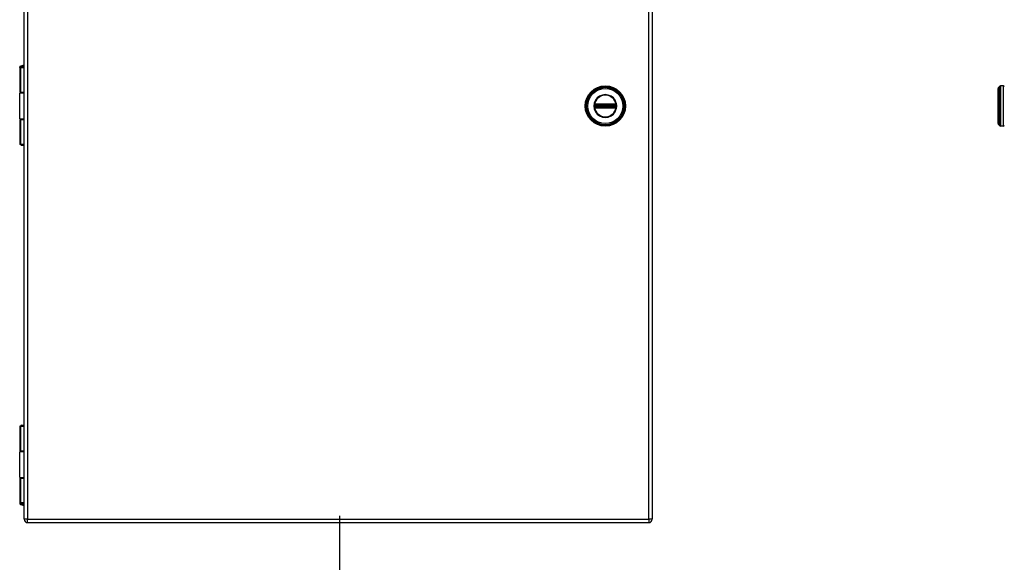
# Model space of a CAD drawing. Header units: inches. Extents: x 0 to 140, y -11 to 91.
# Tile 6 of 13: x 61 to 94, y 33 to 51. Entities that reach past the tile are written whole.
import ezdxf

# ---------------------------------------------------------------- set-up
doc = ezdxf.new("R2010")
doc.units = ezdxf.units.IN
doc.header["$LTSCALE"] = 8.43274
doc.header["$MEASUREMENT"] = 0
doc.layers.get('0').update_dxf_attribs({"lineweight": 25})
for name, color, linetype, lineweight in [('Sketch Geometry(ANSI)', 7, 'Continuous', 25), ('Symbols(ANSI)', 7, 'Continuous', 25), ('Visible Edges(ANSI)', 7, 'Continuous', 25), ('Visible Tangent Edges(ANSI)', 7, 'Continuous', 25)]:
    doc.layers.add(name, color=color, linetype=linetype, lineweight=lineweight)
doc.styles.add('Dimension-ANSI', font='arialbd.ttf')

# ---------------------------------------------------------------- blocks, each defined once
blk = doc.blocks.new('FRONT')
at = {"layer": 'Sketch Geometry(ANSI)'}
blk.add_line((0, 0.15), (0, -0.15), dxfattribs=at)
at = {"layer": 'Symbols(ANSI)', "color": 7, "insert": (0, -0.2119), "char_height": 0.12, "attachment_point": 5, "style": 'Dimension-ANSI'}
blk.add_mtext('\\fArial|b1|i0;FRONT', dxfattribs=at)

msp = doc.modelspace()

# ---------------------------------------------------------------- linework, layer by layer
at = {"layer": 'Visible Edges(ANSI)'}
for p, q in [((60.7141, 34.2376), (60.7141, 61.8746)), ((81.7257, 61.8746), (81.7257, 34.2376)), ((60.5688, 49.3453), (60.5688, 49.3682)), ((60.5881, 49.3408), (60.5698, 49.3408)), ((60.5698, 49.3408), (60.5698, 48.5068)), ((60.5881, 49.3408), (60.7108, 49.3408)), ((60.7141, 49.3408), (60.7108, 49.3408)), ((60.7141, 48.4843), (60.5663, 48.4843)), ((60.5663, 47.6279), (60.5663, 48.4843)), ((60.5881, 48.5068), (60.5698, 48.5068)), ((60.7108, 48.5068), (60.5881, 48.5068)), ((60.6632, 48.5068), (60.6632, 48.4843)), ((60.7108, 48.5068), (60.7141, 48.5068)), ((93.2947, 47.4707), (93.2947, 48.6415)), ((93.479, 48.7305), (93.3756, 48.7305)), ((60.5663, 47.6279), (60.7141, 47.6279)), ((60.5881, 47.6054), (60.5698, 47.6054)), ((60.5698, 47.6054), (60.5698, 46.7714)), ((60.5881, 47.6054), (60.7108, 47.6054)), ((60.6632, 47.6279), (60.6632, 47.6054)), ((60.7141, 47.6054), (60.7108, 47.6054)), ((93.479, 47.3817), (93.3756, 47.3817)), ((60.5881, 46.7714), (60.5698, 46.7714)), ((60.7108, 46.7714), (60.5881, 46.7714)), ((60.6452, 46.7714), (60.607, 46.7332)), ((60.7108, 46.7714), (60.7141, 46.7714)), ((60.7141, 46.7332), (60.607, 46.7332)), ((60.5881, 37.3505), (60.5698, 37.3505)), ((60.5698, 37.3505), (60.5698, 36.5165)), ((60.5881, 37.3505), (60.7108, 37.3505)), ((60.607, 37.3887), (60.7141, 37.3887)), ((60.6452, 37.3505), (60.607, 37.3887)), ((60.7141, 37.3505), (60.7108, 37.3505)), ((60.7141, 36.494), (60.5663, 36.494)), ((60.5663, 35.6376), (60.5663, 36.494)), ((60.5881, 36.5165), (60.5698, 36.5165)), ((60.7108, 36.5165), (60.5881, 36.5165)), ((60.6632, 36.494), (60.6632, 36.5165)), ((60.7108, 36.5165), (60.7141, 36.5165)), ((60.5663, 35.6376), (60.7141, 35.6376)), ((60.5881, 35.6151), (60.5698, 35.6151)), ((60.5698, 35.6151), (60.5698, 34.7811)), ((60.5881, 35.6151), (60.7108, 35.6151)), ((60.6632, 35.6151), (60.6632, 35.6376)), ((60.7141, 35.6151), (60.7108, 35.6151)), ((60.5688, 34.7766), (60.5688, 34.7537)), ((60.5881, 34.7811), (60.5698, 34.7811)), ((60.7108, 34.7811), (60.5881, 34.7811)), ((60.7108, 34.7811), (60.7141, 34.7811)), ((60.8271, 34.1245), (81.6126, 34.1245))]:
    msp.add_line(p, q, dxfattribs=at)
msp.add_circle((80.1555, 48.0561), 0.6744, dxfattribs=at)
for centre, radius, start, end in [((60.7673, 49.0089), 0.4128, 97.41264, 118.37247), ((60.5733, 49.3682), 0.0045, 118.37247, 180), ((60.5733, 49.3453), 0.0045, 180, 270), ((93.3396, 48.6415), 0.045, 115.8305, 180), ((93.3102, 48.7022), 0.0225, 295.8305, 345.70646), ((93.3756, 48.6855), 0.045, 90, 165.70646), ((93.479, 48.708), 0.0225, 0, 90), ((93.3396, 47.4707), 0.045, 180, 244.1695), ((93.3102, 47.41), 0.0225, 14.29354, 64.1695), ((93.3756, 47.4267), 0.045, 194.29354, 270), ((93.479, 47.4042), 0.0225, 270, 0), ((60.5733, 34.7766), 0.0045, 90, 180), ((60.5733, 34.7537), 0.0045, 180, 241.62753), ((60.7673, 35.113), 0.4128, 241.62753, 262.58736), ((60.8271, 34.2376), 0.1131, 180, 270), ((81.6126, 34.2376), 0.1131, 270, 0)]:
    msp.add_arc(centre, radius, start, end, dxfattribs=at)
at = {"layer": 'Visible Tangent Edges(ANSI)'}
for p, q in [((60.8271, 61.8746), (60.8271, 34.2376)), ((81.6126, 34.2376), (81.6126, 61.8746)), ((60.7141, 49.3682), (60.5688, 49.3682)), ((60.5688, 49.3453), (60.7141, 49.3453)), ((60.5712, 49.3721), (60.7141, 49.3721)), ((60.5881, 49.3408), (60.5881, 48.5068)), ((60.7108, 48.5068), (60.7108, 49.3408)), ((93.32, 47.4303), (93.32, 48.6819)), ((93.332, 48.6966), (93.332, 47.4156)), ((93.3756, 48.7305), (93.3756, 47.3817)), ((93.479, 47.3817), (93.479, 48.7305)), ((79.8017, 48.1035), (79.7942, 48.1097)), ((79.7997, 48.1008), (79.8082, 48.0959)), ((79.8074, 48.1084), (79.8025, 48.1168)), ((79.8123, 48.0999), (79.8074, 48.1084)), ((79.8178, 48.1112), (79.8176, 48.1209)), ((79.826, 48.1112), (79.826, 48.121)), ((80.485, 48.121), (79.826, 48.121)), ((79.826, 48.1112), (80.485, 48.1112)), ((79.826, 48.1112), (79.826, 48.103)), ((79.826, 48.103), (80.485, 48.103)), ((79.826, 48.103), (79.826, 48.0934)), ((79.826, 48.0934), (80.485, 48.0934)), ((79.8292, 48.0902), (79.826, 48.0934)), ((80.4818, 48.0902), (79.8292, 48.0902)), ((79.8292, 48.0902), (79.8292, 48.079)), ((80.485, 48.0934), (80.4818, 48.0902)), ((80.4818, 48.079), (80.4818, 48.0902)), ((80.485, 48.1112), (80.485, 48.121)), ((80.485, 48.1112), (80.485, 48.103)), ((80.485, 48.103), (80.485, 48.0934)), ((80.4932, 48.1112), (80.4934, 48.1209)), ((80.5036, 48.1084), (80.4987, 48.0999)), ((80.5028, 48.0959), (80.5113, 48.1008)), ((80.5085, 48.1168), (80.5036, 48.1084)), ((80.5168, 48.1097), (80.5093, 48.1035)), ((79.7942, 48.0026), (79.8017, 48.0087)), ((79.7967, 48.0821), (79.8051, 48.0821)), ((79.7967, 48.0301), (79.8051, 48.0301)), ((79.8082, 48.0164), (79.7997, 48.0115)), ((79.8074, 48.0039), (79.8025, 47.9954)), ((79.8051, 48.0301), (79.8051, 48.0821)), ((79.8051, 48.0821), (79.8148, 48.0821)), ((79.8051, 48.0301), (79.8148, 48.0301)), ((79.8074, 48.0039), (79.8123, 48.0123)), ((79.8148, 48.0301), (79.8148, 48.0821)), ((79.8148, 48.0821), (79.8179, 48.079)), ((79.8179, 48.0332), (79.8148, 48.0301)), ((79.8176, 47.9913), (79.8178, 48.001)), ((79.8179, 48.079), (79.8179, 48.0332)), ((79.8292, 48.079), (79.8179, 48.079)), ((79.8179, 48.0332), (79.8292, 48.0332)), ((79.826, 48.0188), (79.8292, 48.022)), ((79.826, 48.0188), (79.826, 48.0092)), ((80.485, 48.0188), (79.826, 48.0188)), ((79.826, 48.001), (79.826, 48.0092)), ((80.485, 48.0092), (79.826, 48.0092)), ((79.826, 47.9912), (79.826, 48.001)), ((80.485, 48.001), (79.826, 48.001)), ((79.826, 47.9912), (80.485, 47.9912)), ((79.8292, 48.079), (80.4818, 48.079)), ((79.8292, 48.0332), (79.8292, 48.079)), ((80.4818, 48.0332), (79.8292, 48.0332)), ((79.8292, 48.0332), (79.8292, 48.022)), ((79.8292, 48.022), (80.4818, 48.022)), ((80.4818, 48.079), (80.4818, 48.0332)), ((80.4931, 48.079), (80.4818, 48.079)), ((80.4818, 48.022), (80.4818, 48.0332)), ((80.4818, 48.0332), (80.4931, 48.0332)), ((80.4818, 48.022), (80.485, 48.0188)), ((80.485, 48.0188), (80.485, 48.0092)), ((80.485, 48.001), (80.485, 48.0092)), ((80.485, 47.9912), (80.485, 48.001)), ((80.4931, 48.079), (80.4962, 48.0821)), ((80.4931, 48.0332), (80.4931, 48.079)), ((80.4962, 48.0301), (80.4931, 48.0332)), ((80.4934, 47.9913), (80.4932, 48.001)), ((80.4962, 48.0821), (80.5059, 48.0821)), ((80.4962, 48.0821), (80.4962, 48.0301)), ((80.4962, 48.0301), (80.5059, 48.0301)), ((80.4987, 48.0123), (80.5036, 48.0039)), ((80.5113, 48.0115), (80.5028, 48.0164)), ((80.5085, 47.9954), (80.5036, 48.0039)), ((80.5143, 48.0821), (80.5059, 48.0821)), ((80.5059, 48.0821), (80.5059, 48.0301)), ((80.5143, 48.0301), (80.5059, 48.0301)), ((80.5261, 48.0561), (80.5367, 48.0561)), ((60.5881, 47.6054), (60.5881, 46.7714)), ((60.7108, 46.7714), (60.7108, 47.6054)), ((60.5881, 37.3505), (60.5881, 36.5165)), ((60.7108, 36.5165), (60.7108, 37.3505)), ((60.5881, 35.6151), (60.5881, 34.7811)), ((60.7108, 34.7811), (60.7108, 35.6151)), ((60.7141, 34.7766), (60.5688, 34.7766)), ((60.5688, 34.7537), (60.7141, 34.7537)), ((60.7141, 34.7498), (60.5712, 34.7498)), ((60.8271, 34.2376), (60.7141, 34.2376)), ((60.8271, 34.1245), (60.8271, 34.2376)), ((60.8271, 34.2376), (81.6126, 34.2376)), ((81.6126, 34.2376), (81.6126, 34.1245)), ((81.7257, 34.2376), (81.6126, 34.2376))]:
    msp.add_line(p, q, dxfattribs=at)
at = {"layer": 'Visible Tangent Edges(ANSI)', "flags": 128}
for points in [[(80.5367, 48.0561), (80.5236, 48.1547), (80.4856, 48.2466), (80.425, 48.3257), (80.3461, 48.3862), (80.2541, 48.4243), (80.1555, 48.4369), (80.0568, 48.424), (79.9647, 48.3861), (79.886, 48.3253), (79.8255, 48.2464), (79.7872, 48.1545), (79.7745, 48.0557), (79.7876, 47.9572), (79.8256, 47.8652), (79.8865, 47.7863), (79.9654, 47.7258), (80.0572, 47.6879), (80.156, 47.6751), (80.2548, 47.6881), (80.3466, 47.7264), (80.4254, 47.787), (80.4858, 47.866), (80.5238, 47.9579), (80.5367, 48.0561)], [(80.5261, 48.0561), (80.5136, 47.9606), (80.4766, 47.8713), (80.4179, 47.7945), (80.3413, 47.7356), (80.252, 47.6983), (80.156, 47.6857), (80.0599, 47.6981), (79.9707, 47.735), (79.894, 47.7938), (79.8347, 47.8705), (79.7978, 47.9599), (79.7851, 48.0557), (79.7975, 48.1518), (79.8347, 48.2411), (79.8935, 48.3178), (79.9701, 48.377), (80.0596, 48.4138), (80.1555, 48.4263), (80.2514, 48.4141), (80.3408, 48.377), (80.4175, 48.3182), (80.4764, 48.2413), (80.5134, 48.152), (80.5261, 48.0561)], [(79.7901, 48.0902), (79.7901, 48.0898), (79.7901, 48.0895), (79.7901, 48.0891), (79.79, 48.0888), (79.79, 48.0885), (79.79, 48.0881), (79.79, 48.0878), (79.79, 48.0874), (79.7899, 48.0871), (79.7899, 48.0867), (79.7899, 48.0864), (79.7899, 48.0861), (79.7899, 48.0857), (79.7898, 48.0854), (79.7898, 48.085), (79.7898, 48.0847), (79.7898, 48.0843), (79.7898, 48.084), (79.7898, 48.0837), (79.7897, 48.0833), (79.7897, 48.083), (79.7897, 48.0826), (79.7897, 48.0823), (79.7897, 48.0819)], [(79.7928, 48.1054), (79.7926, 48.1049), (79.7925, 48.1043), (79.7923, 48.1037), (79.7921, 48.1031), (79.792, 48.1024), (79.7918, 48.1018), (79.7917, 48.1012), (79.7916, 48.1006), (79.7914, 48.0999), (79.7913, 48.0993), (79.7912, 48.0987), (79.7911, 48.098), (79.7909, 48.0974), (79.7908, 48.0967), (79.7907, 48.0961), (79.7906, 48.0954), (79.7906, 48.0948), (79.7905, 48.0941), (79.7904, 48.0935), (79.7903, 48.0928), (79.7903, 48.0921), (79.7902, 48.0915), (79.7902, 48.0908), (79.7901, 48.0902)], [(79.7942, 48.1097), (79.7941, 48.1095), (79.794, 48.1093), (79.794, 48.1092), (79.7939, 48.109), (79.7939, 48.1088), (79.7938, 48.1086), (79.7937, 48.1085), (79.7937, 48.1083), (79.7936, 48.1081), (79.7936, 48.1079), (79.7935, 48.1078), (79.7935, 48.1076), (79.7934, 48.1074), (79.7933, 48.1072), (79.7933, 48.1071), (79.7932, 48.1069), (79.7932, 48.1067), (79.7931, 48.1065), (79.7931, 48.1063), (79.793, 48.1062), (79.793, 48.106), (79.7929, 48.1058), (79.7928, 48.1056), (79.7928, 48.1054)], [(79.8025, 48.1168), (79.8021, 48.1166), (79.8017, 48.1163), (79.8014, 48.1161), (79.801, 48.1158), (79.8006, 48.1156), (79.8002, 48.1153), (79.7998, 48.115), (79.7995, 48.1148), (79.7991, 48.1145), (79.7987, 48.1142), (79.7984, 48.1139), (79.798, 48.1136), (79.7977, 48.1133), (79.7973, 48.113), (79.797, 48.1127), (79.7967, 48.1124), (79.7963, 48.112), (79.796, 48.1117), (79.7957, 48.1114), (79.7954, 48.111), (79.7951, 48.1107), (79.7948, 48.1104), (79.7945, 48.11), (79.7942, 48.1097)], [(79.7967, 48.0903), (79.7967, 48.0908), (79.7968, 48.0913), (79.7968, 48.0917), (79.7968, 48.0922), (79.7969, 48.0926), (79.7969, 48.0931), (79.797, 48.0935), (79.7971, 48.094), (79.7972, 48.0944), (79.7973, 48.0949), (79.7974, 48.0953), (79.7975, 48.0958), (79.7977, 48.0962), (79.7978, 48.0966), (79.798, 48.0971), (79.7981, 48.0975), (79.7983, 48.0979), (79.7985, 48.0983), (79.7987, 48.0988), (79.7989, 48.0992), (79.7991, 48.0996), (79.7993, 48.1), (79.7995, 48.1004), (79.7997, 48.1008)], [(79.7967, 48.0821), (79.7967, 48.0825), (79.7967, 48.0828), (79.7967, 48.0831), (79.7967, 48.0835), (79.7967, 48.0838), (79.7967, 48.0842), (79.7967, 48.0845), (79.7967, 48.0848), (79.7967, 48.0852), (79.7967, 48.0855), (79.7967, 48.0858), (79.7967, 48.0862), (79.7967, 48.0865), (79.7967, 48.0869), (79.7967, 48.0872), (79.7967, 48.0876), (79.7967, 48.0879), (79.7967, 48.0882), (79.7967, 48.0886), (79.7967, 48.0889), (79.7967, 48.0893), (79.7967, 48.0896), (79.7967, 48.09), (79.7967, 48.0903)], [(79.7997, 48.1008), (79.7998, 48.1009), (79.7999, 48.101), (79.8, 48.1011), (79.8, 48.1012), (79.8001, 48.1013), (79.8002, 48.1015), (79.8003, 48.1016), (79.8003, 48.1017), (79.8004, 48.1018), (79.8005, 48.1019), (79.8006, 48.102), (79.8007, 48.1022), (79.8007, 48.1023), (79.8008, 48.1024), (79.8009, 48.1025), (79.801, 48.1026), (79.8011, 48.1027), (79.8012, 48.1028), (79.8013, 48.1029), (79.8013, 48.1031), (79.8014, 48.1032), (79.8015, 48.1033), (79.8016, 48.1034), (79.8017, 48.1035)], [(79.8017, 48.1035), (79.8019, 48.1037), (79.8021, 48.104), (79.8023, 48.1042), (79.8025, 48.1044), (79.8027, 48.1047), (79.8029, 48.1049), (79.8032, 48.1051), (79.8034, 48.1053), (79.8036, 48.1056), (79.8039, 48.1058), (79.8041, 48.106), (79.8043, 48.1062), (79.8046, 48.1064), (79.8048, 48.1066), (79.8051, 48.1068), (79.8053, 48.107), (79.8056, 48.1072), (79.8058, 48.1073), (79.8061, 48.1075), (79.8063, 48.1077), (79.8066, 48.1079), (79.8069, 48.108), (79.8071, 48.1082), (79.8074, 48.1084)], [(79.8176, 48.1209), (79.817, 48.1209), (79.8163, 48.1209), (79.8157, 48.1209), (79.815, 48.1208), (79.8144, 48.1207), (79.8137, 48.1206), (79.813, 48.1205), (79.8124, 48.1204), (79.8117, 48.1203), (79.8111, 48.1202), (79.8104, 48.12), (79.8098, 48.1198), (79.8092, 48.1196), (79.8085, 48.1195), (79.8079, 48.1192), (79.8073, 48.119), (79.8067, 48.1188), (79.8061, 48.1185), (79.8055, 48.1183), (79.8049, 48.118), (79.8043, 48.1177), (79.8037, 48.1174), (79.8031, 48.1171), (79.8025, 48.1168)], [(79.8051, 48.0821), (79.8051, 48.0825), (79.8051, 48.0829), (79.8051, 48.0832), (79.8051, 48.0836), (79.8052, 48.084), (79.8052, 48.0843), (79.8052, 48.0847), (79.8052, 48.085), (79.8052, 48.0854), (79.8053, 48.0858), (79.8053, 48.0861), (79.8054, 48.0865), (79.8054, 48.0868), (79.8054, 48.0872), (79.8055, 48.0875), (79.8055, 48.0879), (79.8056, 48.0882), (79.8056, 48.0885), (79.8057, 48.0889), (79.8057, 48.0892), (79.8058, 48.0895), (79.8059, 48.0899), (79.8059, 48.0902), (79.806, 48.0905)], [(79.806, 48.0905), (79.806, 48.0908), (79.8061, 48.091), (79.8061, 48.0912), (79.8062, 48.0915), (79.8063, 48.0917), (79.8063, 48.0919), (79.8064, 48.0921), (79.8065, 48.0924), (79.8066, 48.0926), (79.8066, 48.0928), (79.8067, 48.0931), (79.8068, 48.0933), (79.8069, 48.0935), (79.807, 48.0937), (79.8071, 48.094), (79.8072, 48.0942), (79.8073, 48.0944), (79.8074, 48.0946), (79.8076, 48.0948), (79.8077, 48.095), (79.8078, 48.0952), (79.8079, 48.0954), (79.8081, 48.0956), (79.8082, 48.0959)], [(79.8074, 48.1084), (79.8078, 48.1086), (79.8082, 48.1088), (79.8086, 48.109), (79.809, 48.1092), (79.8094, 48.1094), (79.8098, 48.1096), (79.8102, 48.1097), (79.8107, 48.1099), (79.8111, 48.11), (79.8115, 48.1102), (79.812, 48.1103), (79.8124, 48.1104), (79.8128, 48.1106), (79.8133, 48.1107), (79.8137, 48.1108), (79.8142, 48.1109), (79.8146, 48.1109), (79.8151, 48.111), (79.8155, 48.1111), (79.816, 48.1111), (79.8164, 48.1111), (79.8169, 48.1112), (79.8173, 48.1112), (79.8178, 48.1112)], [(79.8123, 48.0999), (79.8125, 48.1001), (79.8127, 48.1002), (79.8129, 48.1003), (79.8131, 48.1005), (79.8133, 48.1006), (79.8135, 48.1007), (79.8138, 48.1008), (79.814, 48.1009), (79.8142, 48.101), (79.8144, 48.1011), (79.8146, 48.1012), (79.8149, 48.1013), (79.8151, 48.1014), (79.8153, 48.1015), (79.8155, 48.1016), (79.8158, 48.1017), (79.816, 48.1017), (79.8162, 48.1018), (79.8165, 48.1019), (79.8167, 48.1019), (79.8169, 48.102), (79.8172, 48.1021), (79.8174, 48.1021), (79.8176, 48.1022)], [(79.826, 48.121), (79.8256, 48.121), (79.8253, 48.121), (79.825, 48.121), (79.8246, 48.121), (79.8243, 48.121), (79.8239, 48.121), (79.8236, 48.121), (79.8232, 48.121), (79.8229, 48.121), (79.8225, 48.121), (79.8222, 48.121), (79.8218, 48.121), (79.8215, 48.121), (79.8211, 48.121), (79.8208, 48.121), (79.8204, 48.121), (79.8201, 48.121), (79.8197, 48.121), (79.8194, 48.121), (79.819, 48.121), (79.8187, 48.121), (79.8183, 48.121), (79.818, 48.121), (79.8176, 48.1209)], [(79.8176, 48.1022), (79.8179, 48.1022), (79.8183, 48.1023), (79.8186, 48.1023), (79.8189, 48.1024), (79.8193, 48.1025), (79.8196, 48.1025), (79.8199, 48.1026), (79.8203, 48.1026), (79.8206, 48.1027), (79.821, 48.1027), (79.8213, 48.1027), (79.8217, 48.1028), (79.822, 48.1028), (79.8224, 48.1029), (79.8227, 48.1029), (79.8231, 48.1029), (79.8235, 48.1029), (79.8238, 48.103), (79.8242, 48.103), (79.8245, 48.103), (79.8249, 48.103), (79.8253, 48.103), (79.8256, 48.103), (79.826, 48.103)], [(79.8178, 48.1112), (79.8181, 48.1112), (79.8185, 48.1112), (79.8188, 48.1112), (79.8192, 48.1112), (79.8195, 48.1112), (79.8199, 48.1112), (79.8202, 48.1112), (79.8206, 48.1112), (79.8209, 48.1112), (79.8213, 48.1112), (79.8216, 48.1112), (79.8219, 48.1112), (79.8223, 48.1112), (79.8226, 48.1112), (79.823, 48.1112), (79.8233, 48.1112), (79.8236, 48.1112), (79.824, 48.1112), (79.8243, 48.1112), (79.8247, 48.1112), (79.825, 48.1112), (79.8253, 48.1112), (79.8257, 48.1112), (79.826, 48.1112)], [(80.4934, 48.1209), (80.493, 48.121), (80.4927, 48.121), (80.4923, 48.121), (80.492, 48.121), (80.4916, 48.121), (80.4913, 48.121), (80.4909, 48.121), (80.4906, 48.121), (80.4902, 48.121), (80.4899, 48.121), (80.4895, 48.121), (80.4892, 48.121), (80.4888, 48.121), (80.4885, 48.121), (80.4881, 48.121), (80.4878, 48.121), (80.4874, 48.121), (80.4871, 48.121), (80.4867, 48.121), (80.4864, 48.121), (80.486, 48.121), (80.4857, 48.121), (80.4853, 48.121), (80.485, 48.121)], [(80.485, 48.1112), (80.4853, 48.1112), (80.4857, 48.1112), (80.486, 48.1112), (80.4863, 48.1112), (80.4867, 48.1112), (80.487, 48.1112), (80.4873, 48.1112), (80.4877, 48.1112), (80.488, 48.1112), (80.4884, 48.1112), (80.4887, 48.1112), (80.489, 48.1112), (80.4894, 48.1112), (80.4897, 48.1112), (80.4901, 48.1112), (80.4904, 48.1112), (80.4908, 48.1112), (80.4911, 48.1112), (80.4915, 48.1112), (80.4918, 48.1112), (80.4922, 48.1112), (80.4925, 48.1112), (80.4929, 48.1112), (80.4932, 48.1112)], [(80.485, 48.103), (80.4854, 48.103), (80.4857, 48.103), (80.4861, 48.103), (80.4864, 48.103), (80.4868, 48.103), (80.4872, 48.103), (80.4875, 48.1029), (80.4879, 48.1029), (80.4882, 48.1029), (80.4886, 48.1029), (80.489, 48.1028), (80.4893, 48.1028), (80.4897, 48.1027), (80.49, 48.1027), (80.4904, 48.1027), (80.4907, 48.1026), (80.491, 48.1026), (80.4914, 48.1025), (80.4917, 48.1025), (80.4921, 48.1024), (80.4924, 48.1023), (80.4927, 48.1023), (80.493, 48.1022), (80.4934, 48.1022)], [(80.4932, 48.1112), (80.4937, 48.1112), (80.4941, 48.1112), (80.4946, 48.1111), (80.495, 48.1111), (80.4955, 48.1111), (80.4959, 48.111), (80.4964, 48.1109), (80.4968, 48.1108), (80.4973, 48.1108), (80.4977, 48.1107), (80.4982, 48.1106), (80.4986, 48.1104), (80.499, 48.1103), (80.4995, 48.1102), (80.4999, 48.11), (80.5003, 48.1099), (80.5007, 48.1097), (80.5012, 48.1096), (80.5016, 48.1094), (80.502, 48.1092), (80.5024, 48.109), (80.5028, 48.1088), (80.5032, 48.1086), (80.5036, 48.1084)], [(80.5085, 48.1168), (80.5079, 48.1171), (80.5073, 48.1174), (80.5067, 48.1177), (80.5061, 48.118), (80.5055, 48.1183), (80.5049, 48.1185), (80.5043, 48.1188), (80.5037, 48.119), (80.5031, 48.1192), (80.5024, 48.1194), (80.5018, 48.1196), (80.5012, 48.1198), (80.5005, 48.12), (80.4999, 48.1202), (80.4992, 48.1203), (80.4986, 48.1204), (80.4979, 48.1205), (80.4973, 48.1206), (80.4966, 48.1207), (80.496, 48.1208), (80.4953, 48.1209), (80.4947, 48.1209), (80.494, 48.1209), (80.4934, 48.1209)], [(80.4934, 48.1022), (80.4936, 48.1021), (80.4938, 48.1021), (80.4941, 48.102), (80.4943, 48.1019), (80.4945, 48.1019), (80.4948, 48.1018), (80.495, 48.1017), (80.4952, 48.1017), (80.4955, 48.1016), (80.4957, 48.1015), (80.4959, 48.1014), (80.4961, 48.1013), (80.4964, 48.1012), (80.4966, 48.1011), (80.4968, 48.101), (80.497, 48.1009), (80.4972, 48.1008), (80.4975, 48.1007), (80.4977, 48.1006), (80.4979, 48.1005), (80.4981, 48.1003), (80.4983, 48.1002), (80.4985, 48.1001), (80.4987, 48.0999)], [(80.5028, 48.0959), (80.5029, 48.0956), (80.5031, 48.0954), (80.5032, 48.0952), (80.5033, 48.095), (80.5034, 48.0948), (80.5035, 48.0946), (80.5037, 48.0944), (80.5038, 48.0942), (80.5039, 48.094), (80.504, 48.0937), (80.5041, 48.0935), (80.5042, 48.0933), (80.5043, 48.0931), (80.5043, 48.0928), (80.5044, 48.0926), (80.5045, 48.0924), (80.5046, 48.0921), (80.5047, 48.0919), (80.5047, 48.0917), (80.5048, 48.0915), (80.5049, 48.0912), (80.5049, 48.091), (80.505, 48.0908), (80.505, 48.0905)], [(80.5036, 48.1084), (80.5039, 48.1082), (80.5041, 48.108), (80.5044, 48.1079), (80.5047, 48.1077), (80.5049, 48.1075), (80.5052, 48.1073), (80.5054, 48.1072), (80.5057, 48.107), (80.5059, 48.1068), (80.5062, 48.1066), (80.5064, 48.1064), (80.5067, 48.1062), (80.5069, 48.106), (80.5071, 48.1058), (80.5074, 48.1056), (80.5076, 48.1053), (80.5078, 48.1051), (80.508, 48.1049), (80.5083, 48.1047), (80.5085, 48.1044), (80.5087, 48.1042), (80.5089, 48.104), (80.5091, 48.1037), (80.5093, 48.1035)], [(80.505, 48.0905), (80.5051, 48.0902), (80.5051, 48.0899), (80.5052, 48.0895), (80.5053, 48.0892), (80.5053, 48.0889), (80.5054, 48.0885), (80.5054, 48.0882), (80.5055, 48.0879), (80.5055, 48.0875), (80.5056, 48.0872), (80.5056, 48.0868), (80.5056, 48.0865), (80.5057, 48.0861), (80.5057, 48.0858), (80.5057, 48.0854), (80.5058, 48.085), (80.5058, 48.0847), (80.5058, 48.0843), (80.5058, 48.084), (80.5059, 48.0836), (80.5059, 48.0832), (80.5059, 48.0829), (80.5059, 48.0825), (80.5059, 48.0821)], [(80.5168, 48.1097), (80.5165, 48.11), (80.5162, 48.1104), (80.5159, 48.1107), (80.5156, 48.111), (80.5153, 48.1114), (80.515, 48.1117), (80.5147, 48.112), (80.5143, 48.1124), (80.514, 48.1127), (80.5137, 48.113), (80.5133, 48.1133), (80.513, 48.1136), (80.5126, 48.1139), (80.5123, 48.1142), (80.5119, 48.1145), (80.5115, 48.1148), (80.5112, 48.115), (80.5108, 48.1153), (80.5104, 48.1156), (80.51, 48.1158), (80.5096, 48.1161), (80.5093, 48.1163), (80.5089, 48.1166), (80.5085, 48.1168)], [(80.5093, 48.1035), (80.5094, 48.1034), (80.5095, 48.1033), (80.5096, 48.1032), (80.5097, 48.1031), (80.5097, 48.1029), (80.5098, 48.1028), (80.5099, 48.1027), (80.51, 48.1026), (80.5101, 48.1025), (80.5102, 48.1024), (80.5102, 48.1023), (80.5103, 48.1022), (80.5104, 48.102), (80.5105, 48.1019), (80.5106, 48.1018), (80.5106, 48.1017), (80.5107, 48.1016), (80.5108, 48.1015), (80.5109, 48.1013), (80.511, 48.1012), (80.511, 48.1011), (80.5111, 48.101), (80.5112, 48.1009), (80.5113, 48.1008)], [(80.5113, 48.1008), (80.5115, 48.1004), (80.5117, 48.1), (80.5119, 48.0996), (80.5121, 48.0992), (80.5123, 48.0988), (80.5125, 48.0983), (80.5127, 48.0979), (80.5129, 48.0975), (80.513, 48.0971), (80.5132, 48.0966), (80.5133, 48.0962), (80.5135, 48.0958), (80.5136, 48.0953), (80.5137, 48.0949), (80.5138, 48.0944), (80.5139, 48.094), (80.514, 48.0935), (80.5141, 48.0931), (80.5141, 48.0926), (80.5142, 48.0922), (80.5142, 48.0917), (80.5142, 48.0913), (80.5143, 48.0908), (80.5143, 48.0903)], [(80.5143, 48.0903), (80.5143, 48.09), (80.5143, 48.0896), (80.5143, 48.0893), (80.5143, 48.0889), (80.5143, 48.0886), (80.5143, 48.0882), (80.5143, 48.0879), (80.5143, 48.0876), (80.5143, 48.0872), (80.5143, 48.0869), (80.5143, 48.0865), (80.5143, 48.0862), (80.5143, 48.0858), (80.5143, 48.0855), (80.5143, 48.0852), (80.5143, 48.0848), (80.5143, 48.0845), (80.5143, 48.0842), (80.5143, 48.0838), (80.5143, 48.0835), (80.5143, 48.0831), (80.5143, 48.0828), (80.5143, 48.0825), (80.5143, 48.0821)], [(80.5182, 48.1054), (80.5182, 48.1056), (80.5181, 48.1058), (80.518, 48.106), (80.518, 48.1062), (80.5179, 48.1063), (80.5179, 48.1065), (80.5178, 48.1067), (80.5178, 48.1069), (80.5177, 48.1071), (80.5177, 48.1072), (80.5176, 48.1074), (80.5175, 48.1076), (80.5175, 48.1078), (80.5174, 48.1079), (80.5174, 48.1081), (80.5173, 48.1083), (80.5173, 48.1085), (80.5172, 48.1086), (80.5171, 48.1088), (80.5171, 48.109), (80.517, 48.1092), (80.517, 48.1093), (80.5169, 48.1095), (80.5168, 48.1097)], [(80.5209, 48.0902), (80.5208, 48.0908), (80.5208, 48.0915), (80.5207, 48.0921), (80.5207, 48.0928), (80.5206, 48.0935), (80.5205, 48.0941), (80.5204, 48.0948), (80.5203, 48.0954), (80.5203, 48.0961), (80.5202, 48.0967), (80.52, 48.0974), (80.5199, 48.098), (80.5198, 48.0987), (80.5197, 48.0993), (80.5196, 48.0999), (80.5194, 48.1006), (80.5193, 48.1012), (80.5192, 48.1018), (80.519, 48.1024), (80.5189, 48.1031), (80.5187, 48.1037), (80.5185, 48.1043), (80.5184, 48.1049), (80.5182, 48.1054)], [(80.5213, 48.0819), (80.5213, 48.0823), (80.5213, 48.0826), (80.5213, 48.083), (80.5213, 48.0833), (80.5212, 48.0837), (80.5212, 48.084), (80.5212, 48.0843), (80.5212, 48.0847), (80.5212, 48.085), (80.5212, 48.0854), (80.5211, 48.0857), (80.5211, 48.0861), (80.5211, 48.0864), (80.5211, 48.0867), (80.5211, 48.0871), (80.521, 48.0874), (80.521, 48.0878), (80.521, 48.0881), (80.521, 48.0885), (80.521, 48.0888), (80.5209, 48.0891), (80.5209, 48.0895), (80.5209, 48.0898), (80.5209, 48.0902)], [(79.7897, 48.0819), (79.7896, 48.0798), (79.7895, 48.0776), (79.7894, 48.0755), (79.7894, 48.0733), (79.7893, 48.0712), (79.7893, 48.069), (79.7892, 48.0669), (79.7892, 48.0647), (79.7892, 48.0626), (79.7891, 48.0604), (79.7891, 48.0583), (79.7891, 48.0561), (79.7891, 48.054), (79.7891, 48.0518), (79.7892, 48.0496), (79.7892, 48.0475), (79.7892, 48.0453), (79.7893, 48.0432), (79.7893, 48.041), (79.7894, 48.0389), (79.7894, 48.0367), (79.7895, 48.0346), (79.7896, 48.0324), (79.7897, 48.0303)], [(79.7897, 48.0303), (79.7897, 48.0299), (79.7897, 48.0296), (79.7897, 48.0293), (79.7897, 48.0289), (79.7898, 48.0286), (79.7898, 48.0282), (79.7898, 48.0279), (79.7898, 48.0275), (79.7898, 48.0272), (79.7898, 48.0269), (79.7899, 48.0265), (79.7899, 48.0262), (79.7899, 48.0258), (79.7899, 48.0255), (79.7899, 48.0251), (79.79, 48.0248), (79.79, 48.0245), (79.79, 48.0241), (79.79, 48.0238), (79.79, 48.0234), (79.7901, 48.0231), (79.7901, 48.0227), (79.7901, 48.0224), (79.7901, 48.0221)], [(79.7901, 48.0221), (79.7902, 48.0214), (79.7902, 48.0207), (79.7903, 48.0201), (79.7903, 48.0194), (79.7904, 48.0188), (79.7905, 48.0181), (79.7906, 48.0174), (79.7906, 48.0168), (79.7907, 48.0161), (79.7908, 48.0155), (79.7909, 48.0148), (79.7911, 48.0142), (79.7912, 48.0135), (79.7913, 48.0129), (79.7914, 48.0123), (79.7916, 48.0116), (79.7917, 48.011), (79.7918, 48.0104), (79.792, 48.0098), (79.7921, 48.0092), (79.7923, 48.0086), (79.7925, 48.008), (79.7926, 48.0074), (79.7928, 48.0068)], [(79.7928, 48.0068), (79.7928, 48.0066), (79.7929, 48.0064), (79.793, 48.0062), (79.793, 48.006), (79.7931, 48.0059), (79.7931, 48.0057), (79.7932, 48.0055), (79.7932, 48.0053), (79.7933, 48.0052), (79.7933, 48.005), (79.7934, 48.0048), (79.7935, 48.0046), (79.7935, 48.0045), (79.7936, 48.0043), (79.7936, 48.0041), (79.7937, 48.0039), (79.7937, 48.0038), (79.7938, 48.0036), (79.7939, 48.0034), (79.7939, 48.0032), (79.794, 48.0031), (79.794, 48.0029), (79.7941, 48.0027), (79.7942, 48.0026)], [(79.7942, 48.0026), (79.7945, 48.0022), (79.7948, 48.0019), (79.7951, 48.0015), (79.7954, 48.0012), (79.7957, 48.0008), (79.796, 48.0005), (79.7963, 48.0002), (79.7967, 47.9998), (79.797, 47.9995), (79.7973, 47.9992), (79.7977, 47.9989), (79.798, 47.9986), (79.7984, 47.9983), (79.7987, 47.998), (79.7991, 47.9977), (79.7995, 47.9975), (79.7998, 47.9972), (79.8002, 47.9969), (79.8006, 47.9967), (79.801, 47.9964), (79.8014, 47.9962), (79.8017, 47.9959), (79.8021, 47.9957), (79.8025, 47.9954)], [(79.7967, 48.0301), (79.7968, 48.0322), (79.7968, 48.0344), (79.7968, 48.0366), (79.7968, 48.0388), (79.7968, 48.0409), (79.7968, 48.0431), (79.7968, 48.0453), (79.7968, 48.0474), (79.7968, 48.0496), (79.7968, 48.0518), (79.7968, 48.0539), (79.7968, 48.0561), (79.7968, 48.0583), (79.7968, 48.0604), (79.7968, 48.0626), (79.7968, 48.0648), (79.7968, 48.067), (79.7968, 48.0691), (79.7968, 48.0713), (79.7968, 48.0735), (79.7968, 48.0756), (79.7968, 48.0778), (79.7968, 48.08), (79.7967, 48.0821)], [(79.7967, 48.0219), (79.7967, 48.0222), (79.7967, 48.0226), (79.7967, 48.0229), (79.7967, 48.0233), (79.7967, 48.0236), (79.7967, 48.024), (79.7967, 48.0243), (79.7967, 48.0247), (79.7967, 48.025), (79.7967, 48.0253), (79.7967, 48.0257), (79.7967, 48.026), (79.7967, 48.0264), (79.7967, 48.0267), (79.7967, 48.027), (79.7967, 48.0274), (79.7967, 48.0277), (79.7967, 48.0281), (79.7967, 48.0284), (79.7967, 48.0287), (79.7967, 48.0291), (79.7967, 48.0294), (79.7967, 48.0297), (79.7967, 48.0301)], [(79.7997, 48.0115), (79.7995, 48.0119), (79.7993, 48.0122), (79.7991, 48.0126), (79.7989, 48.0131), (79.7987, 48.0135), (79.7985, 48.0139), (79.7983, 48.0143), (79.7981, 48.0147), (79.7979, 48.0151), (79.7978, 48.0156), (79.7976, 48.016), (79.7975, 48.0164), (79.7974, 48.0169), (79.7973, 48.0173), (79.7972, 48.0178), (79.7971, 48.0182), (79.797, 48.0187), (79.7969, 48.0191), (79.7969, 48.0196), (79.7968, 48.02), (79.7968, 48.0205), (79.7967, 48.021), (79.7967, 48.0214), (79.7967, 48.0219)], [(79.8017, 48.0087), (79.8016, 48.0088), (79.8015, 48.0089), (79.8014, 48.009), (79.8013, 48.0092), (79.8013, 48.0093), (79.8012, 48.0094), (79.8011, 48.0095), (79.801, 48.0096), (79.8009, 48.0097), (79.8008, 48.0098), (79.8007, 48.0099), (79.8007, 48.0101), (79.8006, 48.0102), (79.8005, 48.0103), (79.8004, 48.0104), (79.8003, 48.0105), (79.8003, 48.0106), (79.8002, 48.0108), (79.8001, 48.0109), (79.8, 48.011), (79.8, 48.0111), (79.7999, 48.0112), (79.7998, 48.0113), (79.7997, 48.0115)], [(79.8074, 48.0039), (79.8071, 48.004), (79.8069, 48.0042), (79.8066, 48.0043), (79.8063, 48.0045), (79.8061, 48.0047), (79.8058, 48.0049), (79.8056, 48.0051), (79.8053, 48.0052), (79.8051, 48.0054), (79.8048, 48.0056), (79.8046, 48.0058), (79.8043, 48.006), (79.8041, 48.0062), (79.8039, 48.0064), (79.8036, 48.0067), (79.8034, 48.0069), (79.8032, 48.0071), (79.803, 48.0073), (79.8027, 48.0075), (79.8025, 48.0078), (79.8023, 48.008), (79.8021, 48.0082), (79.8019, 48.0085), (79.8017, 48.0087)], [(79.8025, 47.9954), (79.8031, 47.9951), (79.8037, 47.9948), (79.8043, 47.9945), (79.8049, 47.9942), (79.8055, 47.9939), (79.8061, 47.9937), (79.8067, 47.9934), (79.8073, 47.9932), (79.8079, 47.993), (79.8085, 47.9928), (79.8092, 47.9926), (79.8098, 47.9924), (79.8104, 47.9922), (79.8111, 47.9921), (79.8117, 47.9919), (79.8124, 47.9918), (79.813, 47.9917), (79.8137, 47.9916), (79.8143, 47.9915), (79.815, 47.9914), (79.8157, 47.9914), (79.8163, 47.9913), (79.817, 47.9913), (79.8176, 47.9913)], [(79.806, 48.0217), (79.8059, 48.022), (79.8059, 48.0224), (79.8058, 48.0227), (79.8057, 48.023), (79.8057, 48.0233), (79.8056, 48.0237), (79.8056, 48.024), (79.8055, 48.0244), (79.8055, 48.0247), (79.8054, 48.0251), (79.8054, 48.0254), (79.8054, 48.0258), (79.8053, 48.0261), (79.8053, 48.0265), (79.8052, 48.0268), (79.8052, 48.0272), (79.8052, 48.0275), (79.8052, 48.0279), (79.8052, 48.0283), (79.8051, 48.0286), (79.8051, 48.029), (79.8051, 48.0293), (79.8051, 48.0297), (79.8051, 48.0301)], [(79.8082, 48.0164), (79.8081, 48.0166), (79.8079, 48.0168), (79.8078, 48.017), (79.8077, 48.0172), (79.8076, 48.0174), (79.8074, 48.0176), (79.8073, 48.0178), (79.8072, 48.018), (79.8071, 48.0183), (79.807, 48.0185), (79.8069, 48.0187), (79.8068, 48.0189), (79.8067, 48.0192), (79.8066, 48.0194), (79.8066, 48.0196), (79.8065, 48.0198), (79.8064, 48.0201), (79.8063, 48.0203), (79.8063, 48.0205), (79.8062, 48.0208), (79.8061, 48.021), (79.8061, 48.0212), (79.806, 48.0215), (79.806, 48.0217)], [(79.8178, 48.001), (79.8173, 48.001), (79.8169, 48.001), (79.8164, 48.0011), (79.816, 48.0011), (79.8155, 48.0012), (79.8151, 48.0012), (79.8146, 48.0013), (79.8142, 48.0014), (79.8137, 48.0015), (79.8133, 48.0016), (79.8128, 48.0017), (79.8124, 48.0018), (79.812, 48.0019), (79.8115, 48.002), (79.8111, 48.0022), (79.8107, 48.0023), (79.8102, 48.0025), (79.8098, 48.0027), (79.8094, 48.0028), (79.809, 48.003), (79.8086, 48.0032), (79.8082, 48.0034), (79.8078, 48.0036), (79.8074, 48.0039)], [(79.8176, 48.0101), (79.8174, 48.0101), (79.8172, 48.0102), (79.8169, 48.0102), (79.8167, 48.0103), (79.8165, 48.0103), (79.8162, 48.0104), (79.816, 48.0105), (79.8158, 48.0106), (79.8155, 48.0106), (79.8153, 48.0107), (79.8151, 48.0108), (79.8149, 48.0109), (79.8146, 48.011), (79.8144, 48.0111), (79.8142, 48.0112), (79.814, 48.0113), (79.8138, 48.0114), (79.8135, 48.0115), (79.8133, 48.0116), (79.8131, 48.0118), (79.8129, 48.0119), (79.8127, 48.012), (79.8125, 48.0121), (79.8123, 48.0123)], [(79.826, 48.0092), (79.8256, 48.0092), (79.8253, 48.0092), (79.8249, 48.0092), (79.8245, 48.0092), (79.8242, 48.0092), (79.8238, 48.0093), (79.8235, 48.0093), (79.8231, 48.0093), (79.8227, 48.0093), (79.8224, 48.0094), (79.822, 48.0094), (79.8217, 48.0094), (79.8213, 48.0095), (79.821, 48.0095), (79.8206, 48.0096), (79.8203, 48.0096), (79.82, 48.0097), (79.8196, 48.0097), (79.8193, 48.0098), (79.8189, 48.0098), (79.8186, 48.0099), (79.8183, 48.0099), (79.8179, 48.01), (79.8176, 48.0101)], [(79.8176, 47.9913), (79.818, 47.9913), (79.8183, 47.9913), (79.8187, 47.9913), (79.819, 47.9913), (79.8194, 47.9912), (79.8197, 47.9912), (79.8201, 47.9912), (79.8204, 47.9912), (79.8208, 47.9912), (79.8211, 47.9912), (79.8215, 47.9912), (79.8218, 47.9912), (79.8222, 47.9912), (79.8225, 47.9912), (79.8229, 47.9912), (79.8232, 47.9912), (79.8236, 47.9912), (79.8239, 47.9912), (79.8243, 47.9912), (79.8246, 47.9912), (79.825, 47.9912), (79.8253, 47.9912), (79.8256, 47.9912), (79.826, 47.9912)], [(79.826, 48.001), (79.8257, 48.001), (79.8253, 48.001), (79.825, 48.001), (79.8247, 48.001), (79.8243, 48.001), (79.824, 48.001), (79.8236, 48.001), (79.8233, 48.001), (79.823, 48.001), (79.8226, 48.001), (79.8223, 48.001), (79.8219, 48.001), (79.8216, 48.001), (79.8213, 48.001), (79.8209, 48.001), (79.8206, 48.001), (79.8202, 48.001), (79.8199, 48.001), (79.8195, 48.001), (79.8192, 48.001), (79.8188, 48.001), (79.8185, 48.001), (79.8181, 48.001), (79.8178, 48.001)], [(80.4934, 48.0101), (80.493, 48.01), (80.4927, 48.0099), (80.4924, 48.0099), (80.4921, 48.0098), (80.4917, 48.0098), (80.4914, 48.0097), (80.491, 48.0097), (80.4907, 48.0096), (80.4904, 48.0096), (80.49, 48.0095), (80.4897, 48.0095), (80.4893, 48.0094), (80.489, 48.0094), (80.4886, 48.0094), (80.4883, 48.0093), (80.4879, 48.0093), (80.4875, 48.0093), (80.4872, 48.0093), (80.4868, 48.0092), (80.4864, 48.0092), (80.4861, 48.0092), (80.4857, 48.0092), (80.4854, 48.0092), (80.485, 48.0092)], [(80.4932, 48.001), (80.4929, 48.001), (80.4925, 48.001), (80.4922, 48.001), (80.4918, 48.001), (80.4915, 48.001), (80.4911, 48.001), (80.4908, 48.001), (80.4904, 48.001), (80.4901, 48.001), (80.4897, 48.001), (80.4894, 48.001), (80.489, 48.001), (80.4887, 48.001), (80.4884, 48.001), (80.488, 48.001), (80.4877, 48.001), (80.4873, 48.001), (80.487, 48.001), (80.4867, 48.001), (80.4863, 48.001), (80.486, 48.001), (80.4857, 48.001), (80.4853, 48.001), (80.485, 48.001)], [(80.485, 47.9912), (80.4853, 47.9912), (80.4857, 47.9912), (80.486, 47.9912), (80.4864, 47.9912), (80.4867, 47.9912), (80.4871, 47.9912), (80.4874, 47.9912), (80.4878, 47.9912), (80.4881, 47.9912), (80.4885, 47.9912), (80.4888, 47.9912), (80.4892, 47.9912), (80.4895, 47.9912), (80.4899, 47.9912), (80.4902, 47.9912), (80.4906, 47.9912), (80.4909, 47.9912), (80.4913, 47.9912), (80.4916, 47.9912), (80.492, 47.9913), (80.4923, 47.9913), (80.4927, 47.9913), (80.493, 47.9913), (80.4934, 47.9913)], [(80.5036, 48.0039), (80.5032, 48.0036), (80.5028, 48.0034), (80.5024, 48.0032), (80.502, 48.003), (80.5016, 48.0028), (80.5012, 48.0027), (80.5007, 48.0025), (80.5003, 48.0023), (80.4999, 48.0022), (80.4995, 48.002), (80.499, 48.0019), (80.4986, 48.0018), (80.4982, 48.0017), (80.4977, 48.0016), (80.4973, 48.0015), (80.4968, 48.0014), (80.4964, 48.0013), (80.4959, 48.0012), (80.4955, 48.0012), (80.495, 48.0011), (80.4946, 48.0011), (80.4941, 48.001), (80.4937, 48.001), (80.4932, 48.001)], [(80.4987, 48.0123), (80.4985, 48.0121), (80.4983, 48.012), (80.4981, 48.0119), (80.4979, 48.0118), (80.4977, 48.0116), (80.4975, 48.0115), (80.4972, 48.0114), (80.497, 48.0113), (80.4968, 48.0112), (80.4966, 48.0111), (80.4964, 48.011), (80.4961, 48.0109), (80.4959, 48.0108), (80.4957, 48.0107), (80.4955, 48.0106), (80.4952, 48.0106), (80.495, 48.0105), (80.4948, 48.0104), (80.4945, 48.0103), (80.4943, 48.0103), (80.4941, 48.0102), (80.4938, 48.0102), (80.4936, 48.0101), (80.4934, 48.0101)], [(80.4934, 47.9913), (80.494, 47.9913), (80.4947, 47.9913), (80.4953, 47.9914), (80.496, 47.9914), (80.4967, 47.9915), (80.4973, 47.9916), (80.498, 47.9917), (80.4986, 47.9918), (80.4993, 47.9919), (80.4999, 47.9921), (80.5005, 47.9922), (80.5012, 47.9924), (80.5018, 47.9926), (80.5025, 47.9928), (80.5031, 47.993), (80.5037, 47.9932), (80.5043, 47.9934), (80.5049, 47.9937), (80.5055, 47.9939), (80.5061, 47.9942), (80.5067, 47.9945), (80.5073, 47.9948), (80.5079, 47.9951), (80.5085, 47.9954)], [(80.505, 48.0217), (80.505, 48.0215), (80.5049, 48.0212), (80.5049, 48.021), (80.5048, 48.0208), (80.5047, 48.0205), (80.5047, 48.0203), (80.5046, 48.0201), (80.5045, 48.0198), (80.5044, 48.0196), (80.5043, 48.0194), (80.5043, 48.0192), (80.5042, 48.0189), (80.5041, 48.0187), (80.504, 48.0185), (80.5039, 48.0183), (80.5038, 48.018), (80.5037, 48.0178), (80.5035, 48.0176), (80.5034, 48.0174), (80.5033, 48.0172), (80.5032, 48.017), (80.5031, 48.0168), (80.5029, 48.0166), (80.5028, 48.0164)], [(80.5093, 48.0087), (80.5091, 48.0085), (80.5089, 48.0082), (80.5087, 48.008), (80.5085, 48.0078), (80.5083, 48.0075), (80.508, 48.0073), (80.5078, 48.0071), (80.5076, 48.0069), (80.5074, 48.0067), (80.5071, 48.0064), (80.5069, 48.0062), (80.5067, 48.006), (80.5064, 48.0058), (80.5062, 48.0056), (80.5059, 48.0054), (80.5057, 48.0052), (80.5054, 48.0051), (80.5052, 48.0049), (80.5049, 48.0047), (80.5047, 48.0045), (80.5044, 48.0043), (80.5041, 48.0042), (80.5039, 48.004), (80.5036, 48.0039)], [(80.5059, 48.0301), (80.5059, 48.0297), (80.5059, 48.0293), (80.5059, 48.029), (80.5059, 48.0286), (80.5058, 48.0283), (80.5058, 48.0279), (80.5058, 48.0275), (80.5058, 48.0272), (80.5057, 48.0268), (80.5057, 48.0265), (80.5057, 48.0261), (80.5056, 48.0258), (80.5056, 48.0254), (80.5056, 48.0251), (80.5055, 48.0247), (80.5055, 48.0244), (80.5054, 48.024), (80.5054, 48.0237), (80.5053, 48.0233), (80.5053, 48.023), (80.5052, 48.0227), (80.5051, 48.0224), (80.5051, 48.022), (80.505, 48.0217)], [(80.5085, 47.9954), (80.5089, 47.9957), (80.5093, 47.9959), (80.5096, 47.9962), (80.51, 47.9964), (80.5104, 47.9967), (80.5108, 47.9969), (80.5112, 47.9972), (80.5115, 47.9975), (80.5119, 47.9977), (80.5123, 47.998), (80.5126, 47.9983), (80.513, 47.9986), (80.5133, 47.9989), (80.5137, 47.9992), (80.514, 47.9995), (80.5143, 47.9999), (80.5147, 48.0002), (80.515, 48.0005), (80.5153, 48.0008), (80.5156, 48.0012), (80.5159, 48.0015), (80.5162, 48.0019), (80.5165, 48.0022), (80.5168, 48.0026)], [(80.5113, 48.0115), (80.5112, 48.0113), (80.5111, 48.0112), (80.511, 48.0111), (80.511, 48.011), (80.5109, 48.0109), (80.5108, 48.0108), (80.5107, 48.0106), (80.5106, 48.0105), (80.5106, 48.0104), (80.5105, 48.0103), (80.5104, 48.0102), (80.5103, 48.0101), (80.5102, 48.0099), (80.5102, 48.0098), (80.5101, 48.0097), (80.51, 48.0096), (80.5099, 48.0095), (80.5098, 48.0094), (80.5097, 48.0093), (80.5097, 48.0092), (80.5096, 48.009), (80.5095, 48.0089), (80.5094, 48.0088), (80.5093, 48.0087)], [(80.5143, 48.0219), (80.5143, 48.0214), (80.5142, 48.021), (80.5142, 48.0205), (80.5142, 48.02), (80.5141, 48.0196), (80.5141, 48.0191), (80.514, 48.0187), (80.5139, 48.0182), (80.5138, 48.0178), (80.5137, 48.0173), (80.5136, 48.0169), (80.5135, 48.0164), (80.5133, 48.016), (80.5132, 48.0156), (80.513, 48.0151), (80.5129, 48.0147), (80.5127, 48.0143), (80.5125, 48.0139), (80.5123, 48.0135), (80.5121, 48.0131), (80.5119, 48.0126), (80.5117, 48.0122), (80.5115, 48.0119), (80.5113, 48.0115)], [(80.5143, 48.0821), (80.5142, 48.08), (80.5142, 48.0778), (80.5142, 48.0756), (80.5142, 48.0735), (80.5142, 48.0713), (80.5142, 48.0691), (80.5142, 48.067), (80.5142, 48.0648), (80.5142, 48.0626), (80.5142, 48.0604), (80.5142, 48.0583), (80.5142, 48.0561), (80.5142, 48.0539), (80.5142, 48.0518), (80.5142, 48.0496), (80.5142, 48.0474), (80.5142, 48.0453), (80.5142, 48.0431), (80.5142, 48.0409), (80.5142, 48.0388), (80.5142, 48.0366), (80.5142, 48.0344), (80.5142, 48.0322), (80.5143, 48.0301)], [(80.5143, 48.0301), (80.5143, 48.0297), (80.5143, 48.0294), (80.5143, 48.0291), (80.5143, 48.0287), (80.5143, 48.0284), (80.5143, 48.0281), (80.5143, 48.0277), (80.5143, 48.0274), (80.5143, 48.027), (80.5143, 48.0267), (80.5143, 48.0264), (80.5143, 48.026), (80.5143, 48.0257), (80.5143, 48.0253), (80.5143, 48.025), (80.5143, 48.0247), (80.5143, 48.0243), (80.5143, 48.024), (80.5143, 48.0236), (80.5143, 48.0233), (80.5143, 48.0229), (80.5143, 48.0226), (80.5143, 48.0222), (80.5143, 48.0219)], [(80.5168, 48.0026), (80.5169, 48.0027), (80.517, 48.0029), (80.517, 48.0031), (80.5171, 48.0032), (80.5171, 48.0034), (80.5172, 48.0036), (80.5173, 48.0038), (80.5173, 48.0039), (80.5174, 48.0041), (80.5174, 48.0043), (80.5175, 48.0045), (80.5175, 48.0046), (80.5176, 48.0048), (80.5177, 48.005), (80.5177, 48.0052), (80.5178, 48.0053), (80.5178, 48.0055), (80.5179, 48.0057), (80.5179, 48.0059), (80.518, 48.006), (80.518, 48.0062), (80.5181, 48.0064), (80.5182, 48.0066), (80.5182, 48.0068)], [(80.5182, 48.0068), (80.5184, 48.0074), (80.5185, 48.008), (80.5187, 48.0086), (80.5189, 48.0092), (80.519, 48.0098), (80.5192, 48.0104), (80.5193, 48.011), (80.5194, 48.0116), (80.5196, 48.0123), (80.5197, 48.0129), (80.5198, 48.0135), (80.5199, 48.0142), (80.5201, 48.0148), (80.5202, 48.0155), (80.5203, 48.0161), (80.5204, 48.0168), (80.5204, 48.0174), (80.5205, 48.0181), (80.5206, 48.0188), (80.5207, 48.0194), (80.5207, 48.0201), (80.5208, 48.0207), (80.5208, 48.0214), (80.5209, 48.0221)], [(80.5209, 48.0221), (80.5209, 48.0224), (80.5209, 48.0227), (80.5209, 48.0231), (80.521, 48.0234), (80.521, 48.0238), (80.521, 48.0241), (80.521, 48.0245), (80.521, 48.0248), (80.5211, 48.0251), (80.5211, 48.0255), (80.5211, 48.0258), (80.5211, 48.0262), (80.5211, 48.0265), (80.5212, 48.0269), (80.5212, 48.0272), (80.5212, 48.0275), (80.5212, 48.0279), (80.5212, 48.0282), (80.5212, 48.0286), (80.5213, 48.0289), (80.5213, 48.0293), (80.5213, 48.0296), (80.5213, 48.0299), (80.5213, 48.0303)], [(80.5213, 48.0303), (80.5214, 48.0324), (80.5215, 48.0346), (80.5216, 48.0367), (80.5216, 48.0389), (80.5217, 48.041), (80.5217, 48.0432), (80.5218, 48.0453), (80.5218, 48.0475), (80.5218, 48.0496), (80.5219, 48.0518), (80.5219, 48.054), (80.5219, 48.0561), (80.5219, 48.0583), (80.5219, 48.0604), (80.5218, 48.0626), (80.5218, 48.0647), (80.5218, 48.0669), (80.5217, 48.069), (80.5217, 48.0712), (80.5216, 48.0733), (80.5216, 48.0755), (80.5215, 48.0776), (80.5214, 48.0798), (80.5213, 48.0819)]]:
    msp.add_lwpolyline(points, dxfattribs=at)
at = {"layer": 'Visible Tangent Edges(ANSI)'}
for radius in [0.6405, 0.6258, 0.5854]:
    msp.add_circle((80.1555, 48.0561), radius, dxfattribs=at)
for start, end in [(8.43064, 171.56936), (188.43064, 351.56936)]:
    msp.add_arc((80.1555, 48.0561), 0.3653, start, end, dxfattribs=at)
for centre, major_axis, ratio, start_param, end_param in [((79.7868, 48.0905), (0.0112, 0), 0.0299207, 5.0146253, 5.8011809), ((79.7913, 48.1057), (0.00954, -0.00594), 0.056036, 0.5164786, 1.4465071), ((79.8067, 48.0902), (0.0112, 0), 0.0264571, 1.6338373, 2.6596394), ((79.8179, 48.0902), (-0.00796, 0.00796), 0.9987828, 6.023109, 6.5432616), ((79.826, 48.0821), (-0.0159, 0.0159), 0.9987828, 6.1542512, 6.4121194), ((79.826, 48.0821), (-0.00798, 0.00798), 0.9963586, 5.4983961, 7.0679745), ((79.8179, 48.1015), (0, 0.0112), 0.0264571, 0.5211047, 1.5077554), ((79.8292, 48.079), (-0.00795, -0.00795), 0.9987828, 3.9275998, 5.4971782), ((80.4818, 48.079), (-0.00795, 0.00795), 0.9987828, 3.9275998, 5.4971782), ((80.485, 48.0821), (0.00798, 0.00798), 0.9963586, 5.4983961, 7.0679745), ((80.4931, 48.1015), (0, -0.0112), 0.0264571, 1.6338373, 2.620488), ((80.4931, 48.0902), (0.00796, 0.00796), 0.9987828, 6.023109, 6.5432616), ((80.485, 48.0821), (0.0159, 0.0159), 0.9987828, 6.1542512, 6.4121194), ((80.5043, 48.0902), (0.0112, 0), 0.0264571, 0.4819532, 1.5077554), ((80.5197, 48.1057), (0.00954, 0.00594), 0.056036, 1.6950855, 2.6251141), ((80.5242, 48.0905), (0.0112, 0), 0.0299207, 3.623597, 4.4101526), ((79.7868, 48.0821), (0.0112, 0.0001), 0.0217964, 4.9718428, 5.7996673), ((79.7868, 48.0301), (0.0112, -0.0001), 0.0217964, 0.483518, 1.3113425), ((79.7868, 48.0217), (0.0112, 0), 0.0299207, 0.4820044, 1.26856), ((79.7913, 48.0066), (0.00954, 0.00594), 0.056036, 4.8366782, 5.7667067), ((79.8067, 48.022), (-0.0112, 0), 0.0264571, 0.4819532, 1.5077554), ((79.8179, 48.022), (-0.00796, -0.00796), 0.9987828, 6.023109, 6.5432616), ((79.826, 48.0301), (-0.0159, -0.0159), 0.9987828, 6.1542512, 6.4121194), ((79.826, 48.0301), (-0.00798, -0.00798), 0.9963586, 5.4983961, 7.0679745), ((79.8179, 48.0108), (0, 0.0112), 0.0264571, 1.6338373, 2.620488), ((79.8292, 48.0332), (0.00795, -0.00795), 0.9987828, 3.9275998, 5.4971782), ((80.4818, 48.0332), (0.00795, 0.00795), 0.9987828, 3.9275998, 5.4971782), ((80.485, 48.0301), (0.00798, -0.00798), 0.9963586, 5.4983961, 7.0679745), ((80.4931, 48.0108), (0, -0.0112), 0.0264571, 0.5211047, 1.5077554), ((80.4931, 48.022), (0.00796, -0.00796), 0.9987828, 6.023109, 6.5432616), ((80.485, 48.0301), (0.0159, -0.0159), 0.9987828, 6.1542512, 6.4121194), ((80.5043, 48.022), (-0.0112, 0), 0.0264571, 1.6338373, 2.6596394), ((80.5197, 48.0066), (0.00954, -0.00594), 0.056036, 3.6580712, 4.5880998), ((80.5242, 48.0821), (0.0112, -0.0001), 0.0217964, 3.6251107, 4.4529352), ((80.5242, 48.0301), (0.0112, 0.0001), 0.0217964, 1.8302501, 2.6580747), ((80.5242, 48.0217), (0.0112, 0), 0.0299207, 1.8730327, 2.6595883)]:
    msp.add_ellipse(centre, major_axis=major_axis, ratio=ratio, start_param=start_param, end_param=end_param, dxfattribs=at)

# ---------------------------------------------------------------- block references
at = {"xscale": 8.432740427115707, "yscale": 8.432740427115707, "zscale": 8.432740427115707}
msp.add_blockref('FRONT', (71.2633, 33.0913), dxfattribs=at)

doc.saveas('drawing.dxf')
